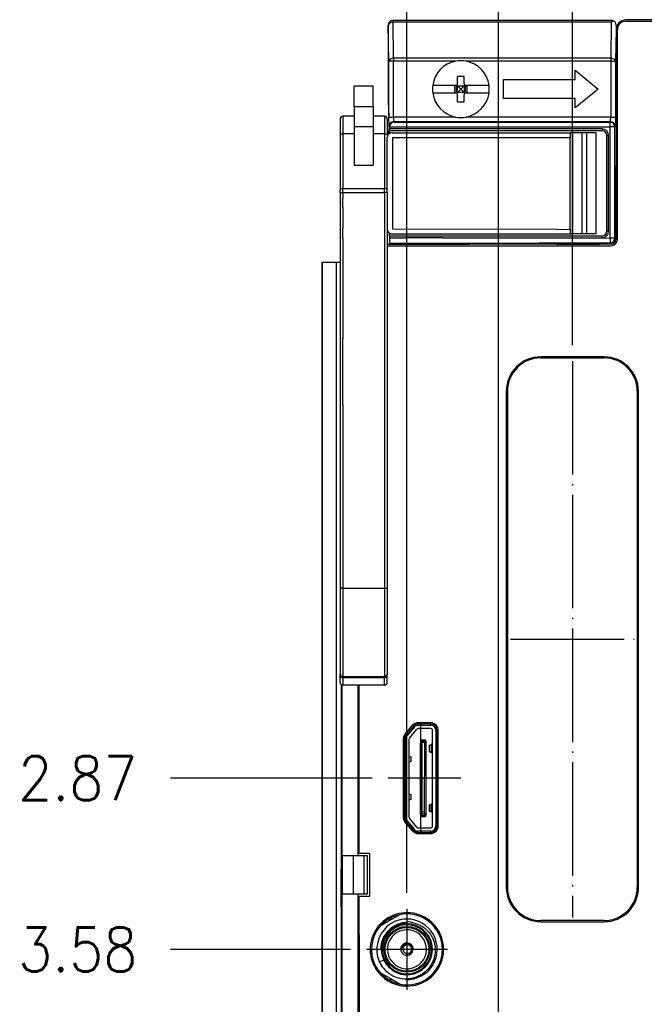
# Model space of a CAD drawing. Header units: millimetres. Extents: x 618 to 1482, y 17 to 575.
# Tile 8 of 90: x 694 to 743, y 373 to 451. Entities that reach past the tile are written whole.
import ezdxf

# ---------------------------------------------------------------- set-up
doc = ezdxf.new("R2010")
doc.units = ezdxf.units.MM
doc.linetypes.add('DOT_CENTER', pattern=[14, 12, -1, 0, -1])
doc.layers.add('1', color=7, linetype='Continuous')
doc.styles.add('CONVERTER_11', font='txt.shx', dxfattribs={"width": 0.9})
doc.dimstyles.new('ME10_DIM_23', dxfattribs={"dimtxt": 4.666667, "dimasz": 0.18, "dimexe": 2.706667, "dimexo": 1.693333, "dimgap": 3.386667, "dimtad": 1, "dimlfac": 0.03937, "dimzin": 4, "dimdsep": 46, "dimtxsty": 'CONVERTER_11', "dimsah": 1, "dimcen": 0.09, "dimclrd": 140, "dimclre": 140, "dimclrt": 4, "dimadec": 0, "dimazin": 0, "dimtfac": 1, "dimtdec": 4, "dimtix": 1, "dimtofl": 0, "dimtmove": 0, "dimatfit": 0, "dimfxl": 1, "dimtolj": 1, "dimtzin": 0, "dimarcsym": 0})
doc.dimstyles.new('ME10_DIM_39', dxfattribs={"dimtxt": 4.666667, "dimasz": 0.18, "dimexe": 2.706667, "dimexo": 1.693333, "dimgap": 3.386667, "dimtad": 1, "dimlfac": 0.03937, "dimzin": 4, "dimdsep": 46, "dimtxsty": 'CONVERTER_11', "dimsah": 1, "dimcen": 0.09, "dimclrd": 140, "dimclre": 140, "dimclrt": 4, "dimadec": 0, "dimazin": 0, "dimtfac": 1, "dimtdec": 4, "dimtix": 1, "dimtofl": 0, "dimtmove": 0, "dimatfit": 0, "dimfxl": 1, "dimtolj": 1, "dimtzin": 0, "dimarcsym": 0})
doc.dimstyles.new('ME10_DIM_48', dxfattribs={"dimtxt": 4.666667, "dimasz": 0.18, "dimexe": 2.706667, "dimexo": 1.693333, "dimgap": 3.386667, "dimtad": 1, "dimlfac": 0.03937, "dimzin": 4, "dimdsep": 46, "dimtxsty": 'CONVERTER_11', "dimsah": 1, "dimcen": 0.09, "dimclrd": 140, "dimclre": 140, "dimclrt": 4, "dimadec": 0, "dimazin": 0, "dimtfac": 1, "dimtdec": 4, "dimtix": 1, "dimtofl": 0, "dimtmove": 0, "dimatfit": 0, "dimfxl": 1, "dimtolj": 1, "dimtzin": 0, "dimarcsym": 0})
doc.dimstyles.new('ME10_DIM_53', dxfattribs={"dimtxt": 4.666667, "dimasz": 0.18, "dimexe": 2.706667, "dimexo": 1.693333, "dimgap": 3.386667, "dimtad": 1, "dimlfac": 0.03937, "dimzin": 4, "dimdsep": 46, "dimtxsty": 'CONVERTER_11', "dimsah": 1, "dimcen": 0.09, "dimclrd": 140, "dimclre": 140, "dimclrt": 4, "dimadec": 0, "dimazin": 0, "dimtfac": 1, "dimtdec": 4, "dimtix": 1, "dimtofl": 0, "dimtmove": 0, "dimatfit": 0, "dimfxl": 1, "dimtolj": 1, "dimtzin": 0, "dimarcsym": 0})
doc.dimstyles.new('ME10_DIM_54', dxfattribs={"dimtxt": 4.666667, "dimasz": 0.18, "dimexe": 2.706667, "dimexo": 1.693333, "dimgap": 3.386667, "dimtad": 1, "dimlfac": 0.03937, "dimzin": 4, "dimdsep": 46, "dimtxsty": 'CONVERTER_11', "dimsah": 1, "dimcen": 0.09, "dimclrd": 140, "dimclre": 140, "dimclrt": 4, "dimadec": 0, "dimazin": 0, "dimtfac": 1, "dimtdec": 4, "dimtix": 1, "dimtofl": 0, "dimtmove": 0, "dimatfit": 0, "dimfxl": 1, "dimtolj": 1, "dimtzin": 0, "dimarcsym": 0})

# ---------------------------------------------------------------- blocks, each defined once
blk = doc.blocks.new('CU_SBRIO-9651__59', base_point=(967.85, 517.3))
at = {"color": 124, "linetype": 'Continuous'}
for p, q in [((967.85, 525.4), (967.85, 525.31)), ((967.85, 517.39), (967.85, 517.3))]:
    blk.add_line(p, q, dxfattribs=at)
blk = doc.blocks.new('M3X8MM_BUTTON-HEAD_SS_747646-01__60', base_point=(962.34, 499.44))
at = {"color": 7, "linetype": 'Continuous'}
for radius, start, end in [(3.88, 203.5218, 206.8694), (3.88, 258.2611, 258.9028), (3.75, 265.6932, 266.3579)]:
    blk.add_arc((965.89, 503.25), radius, start, end, dxfattribs=at)
blk = doc.blocks.new('cu_bee7s_cca__68', base_point=(958.94, 269.41))
at = {"color": 124, "linetype": 'Continuous'}
for p, q in [((959.12, 581.86), (959.12, 582.67)), ((959.12, 581.67), (959.12, 581.86)), ((959.12, 581.67), (959.12, 580.97)), ((959.12, 580.97), (959.12, 579.47)), ((959.12, 578.47), (959.12, 579.47)), ((959.12, 578.47), (959.12, 577.77)), ((959.12, 577.77), (959.12, 570.02)), ((969.66, 578.46), (965.75, 578.46)), ((979.87, 577.96), (980, 577.96)), ((959.12, 570.02), (959.12, 568.92)), ((959.12, 568.92), (959.12, 568.28)), ((959.12, 568.28), (959.12, 568)), ((959.12, 568), (959.12, 567.91)), ((959.12, 567.91), (959.12, 567.81)), ((959.12, 567.01), (959.12, 567.81)), ((959.12, 565.8), (959.12, 567.01)), ((959.12, 564.7), (959.12, 565.8)), ((959.12, 561.61), (959.12, 564.7)), ((959.12, 560.82), (959.12, 561.61)), ((959.12, 560.82), (959.12, 560.63)), ((959.12, 560.63), (959.12, 560.34)), ((959.12, 560.34), (959.13, 541.45)), ((959.13, 541.45), (959.13, 532.1)), ((959.13, 532.1), (959.13, 531.99)), ((959.13, 531.99), (959.13, 531.19)), ((967.41, 525.31), (967.41, 525.4)), ((967.51, 525.16), (967.41, 525.31)), ((967.51, 517.76), (967.51, 525.16)), ((967.51, 525.16), (967.75, 525.16)), ((967.75, 525.16), (967.71, 517.79)), ((967.85, 525.31), (967.75, 525.16)), ((967.85, 525.4), (967.85, 525.31)), ((968.45, 524.89), (968.45, 524.11)), ((968.45, 517.81), (968.45, 518.59)), ((967.44, 517.53), (967.36, 517.44)), ((967.41, 517.3), (967.41, 517.39)), ((967.51, 517.54), (967.51, 517.76)), ((967.75, 517.54), (967.51, 517.54)), ((967.71, 517.79), (967.75, 517.54)), ((967.75, 517.54), (967.85, 517.39)), ((967.85, 517.39), (967.85, 517.3)), ((963.97, 506.47), (964.38, 506.47)), ((963.46, 502.12), (962.99, 501.91))]:
    blk.add_line(p, q, dxfattribs=at)
at = {"color": 7, "linetype": 'Continuous'}
for p, q in [((976.51, 562.26), (976.51, 509.81)), ((958.94, 531.26), (958.94, 511.73)), ((966.67, 526.75), (966.54, 526.6)), ((967.09, 526.95), (968.4, 526.95)), ((967.35, 527.08), (967.35, 526.95)), ((968.4, 526.95), (968.4, 527.08)), ((968.84, 526.73), (968.99, 526.73)), ((966.5, 526.55), (965.88, 525.81)), ((966.15, 525.58), (966.94, 526.53)), ((966.34, 526.55), (966.5, 526.55)), ((966.54, 526.6), (966.38, 526.6)), ((966.54, 526.6), (966.5, 526.55)), ((968.4, 526.6), (967.09, 526.6)), ((968.6, 525.05), (968.6, 526.4)), ((968.95, 526.4), (968.95, 525.5)), ((969.08, 526.09), (968.95, 526.09)), ((965.5, 525.11), (965.5, 525.01)), ((965.5, 525.01), (965.5, 524.91)), ((965.75, 517.25), (965.75, 525.45)), ((966.1, 525.45), (966.1, 523.68)), ((967.32, 524.99), (967.36, 525.26)), ((967.32, 524.99), (967.44, 525)), ((967.32, 524.74), (967.32, 524.99)), ((967.32, 524.59), (967.32, 524.74)), ((967.32, 524.74), (967.44, 524.74)), ((967.32, 524.59), (967.44, 524.6)), ((967.41, 525.4), (967.85, 525.4)), ((967.41, 525.31), (967.85, 525.31)), ((967.44, 525), (967.44, 524.74)), ((967.44, 524.6), (967.44, 524.33)), ((967.9, 525.26), (967.9, 517.44)), ((968.25, 524.83), (968.25, 524.17)), ((968.6, 525.05), (968.53, 524.92)), ((968.53, 524.92), (968.53, 524.08)), ((968.6, 523.93), (968.6, 525.05)), ((968.95, 525.5), (969.08, 525.46)), ((968.95, 525.5), (968.95, 517.2)), ((969.08, 524.82), (968.95, 524.82)), ((966.1, 523.68), (966.3, 523.62)), ((966.1, 523.68), (966.1, 523.03)), ((966.3, 523.62), (966.3, 523.08)), ((967.32, 524.34), (967.32, 524.59)), ((967.32, 524.19), (967.32, 524.34)), ((967.32, 524.34), (967.44, 524.33)), ((967.32, 524.19), (967.44, 524.2)), ((967.32, 523.94), (967.32, 524.19)), ((967.32, 523.79), (967.32, 523.94)), ((967.32, 523.94), (967.44, 523.93)), ((967.32, 523.79), (967.44, 523.8)), ((967.32, 523.54), (967.32, 523.79)), ((967.44, 524.2), (967.44, 523.93)), ((967.44, 523.8), (967.44, 523.53)), ((968.6, 523.93), (968.53, 524.08)), ((968.6, 518.78), (968.6, 523.93)), ((968.95, 524.19), (969.08, 524.19)), ((969.08, 523.55), (968.95, 523.55)), ((965.5, 523.22), (965.5, 523.11)), ((965.5, 523.11), (965.5, 523.01)), ((966.3, 523.08), (966.1, 523.03)), ((966.1, 523.03), (966.1, 519.68)), ((967.32, 523.39), (967.32, 523.54)), ((967.32, 523.54), (967.44, 523.53)), ((967.32, 523.39), (967.44, 523.4)), ((967.32, 523.14), (967.32, 523.39)), ((967.32, 522.99), (967.32, 523.14)), ((967.32, 523.14), (967.44, 523.13)), ((967.32, 522.99), (967.44, 523)), ((967.32, 522.74), (967.32, 522.99)), ((967.32, 522.59), (967.32, 522.74)), ((967.32, 522.74), (967.44, 522.73)), ((967.32, 522.59), (967.44, 522.6)), ((967.32, 522.34), (967.32, 522.59)), ((967.44, 523.4), (967.44, 523.13)), ((967.44, 523), (967.44, 522.73)), ((967.44, 522.6), (967.44, 522.33)), ((968.95, 522.92), (969.08, 522.92)), ((967.32, 522.19), (967.32, 522.34)), ((967.32, 522.34), (967.44, 522.33)), ((967.32, 522.19), (967.44, 522.2)), ((967.32, 521.94), (967.32, 522.19)), ((967.32, 521.79), (967.32, 521.94)), ((967.32, 521.94), (967.44, 521.93)), ((967.32, 521.79), (967.44, 521.8)), ((967.32, 521.54), (967.32, 521.79)), ((967.32, 521.39), (967.32, 521.54)), ((967.32, 521.54), (967.44, 521.53)), ((967.44, 522.2), (967.44, 521.93)), ((967.44, 521.8), (967.44, 521.53)), ((969.08, 522.28), (968.95, 522.28)), ((968.95, 521.65), (969.08, 521.65)), ((965.5, 521.31), (965.5, 521.21)), ((965.5, 521.21), (965.5, 521.11)), ((967.32, 521.39), (967.44, 521.4)), ((967.32, 521.14), (967.32, 521.39)), ((967.32, 520.99), (967.32, 521.14)), ((967.32, 521.14), (967.44, 521.13)), ((967.32, 520.99), (967.44, 521)), ((967.32, 520.74), (967.32, 520.99)), ((967.32, 520.59), (967.32, 520.74)), ((967.32, 520.74), (967.44, 520.73)), ((967.32, 520.59), (967.44, 520.6)), ((967.32, 520.34), (967.32, 520.59)), ((967.44, 521.4), (967.44, 521.13)), ((967.44, 521), (967.44, 520.73)), ((967.44, 520.6), (967.44, 520.33)), ((969.08, 521.01), (968.95, 521.01)), ((965.5, 519.42), (965.5, 519.31)), ((966.1, 519.68), (966.3, 519.62)), ((966.1, 519.68), (966.1, 519.03)), ((966.3, 519.62), (966.3, 519.08)), ((967.32, 520.19), (967.32, 520.34)), ((967.32, 520.34), (967.44, 520.33)), ((967.32, 520.19), (967.44, 520.2)), ((967.32, 519.94), (967.32, 520.19)), ((967.32, 519.79), (967.32, 519.94)), ((967.32, 519.94), (967.44, 519.93)), ((967.32, 519.79), (967.44, 519.8)), ((967.32, 519.54), (967.32, 519.79)), ((967.32, 519.39), (967.32, 519.54)), ((967.32, 519.54), (967.44, 519.53)), ((967.32, 519.39), (967.44, 519.4)), ((967.32, 519.14), (967.32, 519.39)), ((967.44, 520.2), (967.44, 519.93)), ((967.44, 519.8), (967.44, 519.53)), ((967.44, 519.4), (967.44, 519.13)), ((968.95, 520.38), (969.08, 520.38)), ((969.08, 519.74), (968.95, 519.74)), ((965.5, 519.31), (965.5, 519.21)), ((966.3, 519.08), (966.1, 519.03)), ((966.1, 519.03), (966.1, 517.25)), ((967.32, 518.99), (967.32, 519.14)), ((967.32, 519.14), (967.44, 519.13)), ((967.32, 518.99), (967.44, 519)), ((967.32, 518.74), (967.32, 518.99)), ((967.32, 518.59), (967.32, 518.74)), ((967.32, 518.74), (967.44, 518.73)), ((967.32, 518.59), (967.44, 518.6)), ((967.32, 518.34), (967.32, 518.59)), ((967.44, 519), (967.44, 518.73)), ((967.44, 518.6), (967.44, 518.33)), ((968.25, 518.53), (968.25, 517.87)), ((968.6, 518.78), (968.53, 518.62)), ((968.53, 518.62), (968.53, 517.78)), ((968.6, 516.3), (968.6, 518.78)), ((968.95, 519.11), (969.08, 519.11)), ((969.08, 518.47), (968.95, 518.47)), ((965.5, 517.52), (965.5, 517.42)), ((965.5, 517.42), (965.5, 517.31)), ((967.32, 518.19), (967.32, 518.34)), ((967.32, 518.34), (967.44, 518.33)), ((967.32, 518.19), (967.44, 518.2)), ((967.32, 517.94), (967.32, 518.19)), ((967.32, 517.79), (967.32, 517.94)), ((967.32, 517.94), (967.44, 517.93)), ((967.32, 517.79), (967.44, 517.8)), ((967.32, 517.54), (967.32, 517.79)), ((967.36, 517.44), (967.32, 517.54)), ((967.32, 517.54), (967.44, 517.53)), ((967.36, 517.35), (967.36, 517.44)), ((967.41, 517.39), (967.85, 517.39)), ((967.44, 518.2), (967.44, 517.93)), ((967.44, 517.8), (967.44, 517.53)), ((967.71, 517.79), (967.51, 517.76)), ((968.95, 517.84), (969.08, 517.84)), ((965.72, 516.89), (965.77, 517.09)), ((965.88, 516.89), (966.5, 516.15)), ((966.94, 516.17), (966.15, 517.12)), ((967.41, 517.3), (967.85, 517.3)), ((969.08, 517.2), (968.95, 517.2)), ((968.95, 517.2), (968.95, 516.3)), ((968.95, 516.57), (969.08, 516.57)), ((966.5, 516.15), (966.31, 516.19)), ((966.38, 516.1), (966.54, 516.1)), ((966.5, 516.15), (966.54, 516.1)), ((966.54, 516.1), (966.67, 515.95)), ((967.09, 516.1), (968.4, 516.1)), ((968.4, 515.75), (967.09, 515.75)), ((967.35, 515.75), (967.35, 515.62)), ((968.4, 515.62), (968.4, 515.75)), ((968.97, 515.93), (968.81, 515.93)), ((961.36, 509.13), (961.36, 513.13)), ((958.94, 511.45), (958.94, 511.73)), ((958.94, 507.76), (958.94, 511.45)), ((958.94, 507.76), (958.94, 494.31)), ((965.17, 506.93), (964.38, 506.47)), ((964.38, 506.47), (963.07, 505.71)), ((966.25, 506.15), (965.89, 506.12)), ((966.28, 503.71), (966.26, 503.81)), ((965.23, 503.31), (965.28, 503.43)), ((965.28, 503.43), (965.3, 503.55)), ((965.42, 503.35), (965.31, 503.38)), ((965.34, 503.45), (965.41, 503.44)), ((966.22, 503.64), (966.28, 503.71)), ((966.34, 503.65), (966.27, 503.59)), ((963.01, 500.85), (964.39, 500.05)), ((964.39, 500.05), (965.25, 499.55)), ((966.25, 500.15), (965.89, 500.14))]:
    blk.add_line(p, q, dxfattribs=at)
at = {"color": 124, "linetype": 'Continuous'}
blk.add_circle((965.89, 503.26), 2.41, dxfattribs=at)
at = {"color": 7, "linetype": 'Continuous'}
blk.add_circle((965.89, 503.26), 2.31, dxfattribs=at)
for centre, radius, start, end in [((967.09, 526.4), 0.55, 90, 140.8103), ((968.4, 526.4), 0.55, 0, 90), ((966.3, 525.45), 0.55, 140.0636, 180), ((967.09, 526.4), 0.2, 90, 140.0636), ((968.4, 526.4), 0.2, 0, 90), ((966.3, 525.45), 0.2, 140.0636, 180), ((966.3, 517.25), 0.55, 180, 196.5088), ((966.3, 517.25), 0.55, 196.5088, 219.9364), ((966.3, 517.25), 0.2, 180, 219.9364), ((968.4, 516.3), 0.55, 270, 0), ((968.4, 516.3), 0.2, 270, 0), ((967.09, 516.3), 0.55, 219.9364, 270), ((967.09, 516.3), 0.2, 219.9364, 270), ((965.91, 503.28), 3.19, 103.649, 176.1006), ((965.89, 503.26), 2.69, 90, 169.1734), ((965.89, 503.26), 2.69, 205.1321, 90), ((965.89, 503.26), 3.2, 90, 103.338), ((965.89, 503.26), 3.2, 267.8941, 90), ((965.89, 503.26), 2.06, 71.3876, 180), ((965.89, 503.26), 2.06, 266.0982, 71.3876), ((965.89, 503.26), 0.66, 55.9593, 154.0573), ((965.89, 503.26), 0.589, 48.88, 161.12), ((965.89, 503.26), 0.66, 34.0573, 55.9593), ((965.9, 503.21), 3.19, 174.9107, 204.1236), ((965.89, 503.26), 2.69, 169.1734, 182.6974), ((965.89, 503.26), 2.69, 182.6974, 190.8266), ((965.89, 503.26), 2.69, 190.8266, 205.1321), ((965.89, 503.26), 2.06, 180, 266.0982), ((965.89, 503.26), 0.66, 154.0573, 175.941), ((965.89, 503.26), 0.66, 175.941, 180), ((965.88, 503.27), 0.646, 180.801, 296.6502), ((965.88, 503.26), 0.506, 58.8074, 159.552), ((965.87, 503.25), 0.435, 86.802, 155.9939), ((965.89, 503.26), 0.419, 171.8594, 278.1419), ((966.01, 503.26), 0.506, 256.5563, 267.4277), ((965.9, 503.27), 0.49, 289.5966, 29.623), ((965.89, 503.26), 0.495, 49.4196, 59.8557), ((965.89, 503.24), 0.61, 297.3022, 42.6425), ((965.9, 503.28), 0.646, 294.6994, 32.9511), ((965.89, 503.26), 0.495, 40.579, 49.421), ((965.89, 503.26), 0.495, 30.1428, 40.579), ((965.86, 503.31), 3.19, 205.9251, 233.5341), ((965.81, 503.29), 3.15, 234.0575, 271.4556)]:
    blk.add_arc(centre, radius, start, end, dxfattribs=at)
at = {"color": 124, "linetype": 'Continuous'}
for start, end in [(269.167, 217.3835), (217.3835, 269.167)]:
    blk.add_arc((965.89, 503.26), 2.59, start, end, dxfattribs=at)
at = {"color": 7, "linetype": 'Continuous'}
for points in [[(967.41, 525.31), (967.4, 525.3), (967.39, 525.28), (967.37, 525.27), (967.36, 525.26)], [(967.9, 525.26), (967.89, 525.27), (967.87, 525.28), (967.86, 525.3), (967.85, 525.31)], [(968.53, 524.92), (968.51, 524.91), (968.49, 524.9), (968.46, 524.9), (968.45, 524.89)], [(968.53, 524.08), (968.51, 524.09), (968.49, 524.1), (968.46, 524.1), (968.45, 524.11)], [(968.53, 518.62), (968.51, 518.61), (968.49, 518.6), (968.46, 518.6), (968.45, 518.59)], [(967.36, 517.44), (967.37, 517.43), (967.38, 517.42), (967.4, 517.4), (967.41, 517.39)], [(967.85, 517.39), (967.86, 517.4), (967.87, 517.42), (967.89, 517.43), (967.9, 517.44)], [(968.53, 517.78), (968.51, 517.79), (968.49, 517.8), (968.46, 517.8), (968.45, 517.81)], [(966.44, 503.63), (966.42, 503.64), (966.39, 503.64), (966.35, 503.65), (966.34, 503.65)]]:
    blk.add_open_spline(points, degree=3, dxfattribs=at)
at = {"color": 124, "linetype": 'Continuous'}
for points, knots in [([(967.51, 525.16), (967.5, 525.17), (967.47, 525.19), (967.43, 525.21), (967.39, 525.24), (967.37, 525.25), (967.36, 525.26)], [0, 0, 0, 0, 0.0366123, 0.1063617, 0.1581153, 0.1767316, 0.1767316, 0.1767316, 0.1767316]), ([(967.9, 525.26), (967.89, 525.26), (967.87, 525.24), (967.83, 525.22), (967.79, 525.19), (967.76, 525.17), (967.75, 525.16)], [0, 0, 0, 0, 0.0195128, 0.0727601, 0.1432057, 0.179917, 0.179917, 0.179917, 0.179917]), ([(967.51, 517.54), (967.5, 517.53), (967.48, 517.5), (967.45, 517.46), (967.43, 517.42), (967.41, 517.4), (967.41, 517.39)], [0, 0, 0, 0, 0.0367223, 0.1072364, 0.1606258, 0.1802233, 0.1802233, 0.1802233, 0.1802233]), ([(967.75, 517.54), (967.76, 517.53), (967.79, 517.51), (967.83, 517.48), (967.87, 517.46), (967.89, 517.44), (967.9, 517.44)], [0, 0, 0, 0, 0.0367205, 0.1072647, 0.1607409, 0.1803934, 0.1803934, 0.1803934, 0.1803934]), ([(964.39, 500.05), (964.31, 500.05), (964.17, 500.04), (964.02, 500.04), (963.95, 500.04)], [0, 0, 0, 0, 0.2207944, 0.4414361, 0.4414361, 0.4414361, 0.4414361])]:
    blk.add_open_spline(points, degree=3, knots=knots, dxfattribs=at)
at = {"color": 7, "linetype": 'Continuous'}
for points, knots in [([(968.25, 524.83), (968.28, 524.84), (968.34, 524.88), (968.41, 524.89), (968.45, 524.89)], [0, 0, 0, 0, 0.094865, 0.2135794, 0.2135794, 0.2135794, 0.2135794]), ([(968.25, 524.17), (968.28, 524.16), (968.34, 524.12), (968.41, 524.11), (968.45, 524.11)], [0, 0, 0, 0, 0.094865, 0.2135794, 0.2135794, 0.2135794, 0.2135794]), ([(968.25, 518.53), (968.28, 518.54), (968.34, 518.58), (968.41, 518.59), (968.45, 518.59)], [0, 0, 0, 0, 0.094865, 0.2135794, 0.2135794, 0.2135794, 0.2135794]), ([(968.25, 517.87), (968.28, 517.86), (968.34, 517.82), (968.41, 517.81), (968.45, 517.81)], [0, 0, 0, 0, 0.094865, 0.2135794, 0.2135794, 0.2135794, 0.2135794]), ([(963.2, 503.14), (963.19, 503.26), (963.15, 503.5), (963.21, 503.88), (963.3, 504.24), (963.45, 504.59), (963.64, 504.91), (963.87, 505.2), (964.14, 505.46), (964.45, 505.69), (964.78, 505.87), (965.14, 506.01), (965.51, 506.1), (965.76, 506.11), (965.89, 506.12)], [0, 0, 0, 0, 0.368084, 0.739324, 1.115962, 1.492262, 1.863894, 2.235905, 2.61332, 2.992469, 3.369534, 3.747439, 4.129477, 4.515134, 4.515134, 4.515134, 4.515134]), ([(966.25, 506.15), (966.33, 506.13), (966.48, 506.08), (966.77, 506.02), (967.11, 505.9), (967.48, 505.71), (967.82, 505.47), (968.12, 505.19), (968.38, 504.86), (968.59, 504.5), (968.75, 504.11), (968.85, 503.69), (968.9, 503.27), (968.88, 502.98), (968.86, 502.84)], [0, 0, 0, 0, 0.243278, 0.48054, 0.894672, 1.307786, 1.719226, 2.132031, 2.549092, 2.968979, 3.39017, 3.814099, 4.242183, 4.672677, 4.672677, 4.672677, 4.672677]), ([(965.41, 503.44), (965.41, 503.44), (965.41, 503.44), (965.42, 503.43), (965.44, 503.43), (965.46, 503.43), (965.47, 503.43), (965.47, 503.43), (965.47, 503.43)], [0, 0, 0, 0, 0.00139346, 0.01114765, 0.03344295, 0.05573825, 0.06549244, 0.0668859, 0.0668859, 0.0668859, 0.0668859]), ([(965.48, 503.32), (965.48, 503.32), (965.47, 503.32), (965.46, 503.33), (965.45, 503.34), (965.43, 503.34), (965.42, 503.35), (965.42, 503.35), (965.42, 503.35)], [0, 0, 0, 0, 0.00139591, 0.01116729, 0.03350188, 0.05583646, 0.06560785, 0.06700376, 0.06700376, 0.06700376, 0.06700376]), ([(965.99, 502.76), (965.99, 502.76), (965.99, 502.76), (965.98, 502.78), (965.97, 502.8), (965.96, 502.83), (965.95, 502.84), (965.95, 502.85), (965.95, 502.85)], [0, 0, 0, 0, 0.0020938, 0.0167502, 0.0502505, 0.0837508, 0.0984072, 0.100501, 0.100501, 0.100501, 0.100501]), ([(966.05, 502.88), (966.05, 502.87), (966.05, 502.87), (966.05, 502.86), (966.05, 502.84), (966.06, 502.82), (966.06, 502.81), (966.06, 502.81), (966.06, 502.81)], [0, 0, 0, 0, 0.00139788, 0.01118302, 0.03354907, 0.05591512, 0.06570027, 0.06709815, 0.06709815, 0.06709815, 0.06709815]), ([(968.86, 502.84), (968.84, 502.69), (968.8, 502.41), (968.65, 502), (968.45, 501.61), (968.2, 501.25), (967.9, 500.93), (967.55, 500.66), (967.17, 500.44), (966.82, 500.3), (966.51, 500.22), (966.34, 500.17), (966.25, 500.15)], [0, 0, 0, 0, 0.431214, 0.86397, 1.299204, 1.736276, 2.174408, 2.612878, 3.051093, 3.489564, 3.751311, 4.016717, 4.016717, 4.016717, 4.016717])]:
    blk.add_open_spline(points, degree=3, knots=knots, dxfattribs=at)
at = {"color": 124, "linetype": 'Continuous'}
blk.add_open_spline([(967.51, 517.54), (967.5, 517.54), (967.47, 517.53), (967.45, 517.53), (967.44, 517.53)], degree=3, dxfattribs=at)
at = {"layer": '1', "color": 30, "linetype": 'DOT_CENTER'}
for p, q in [((967.35, 515.6), (967.35, 527.1)), ((971.57, 521.35), (963.92, 521.35))]:
    blk.add_line(p, q, dxfattribs=at)
blk = doc.blocks.new('FACEPLATE_BEE7S_C-B7-721M_REV_0_PRT__70', base_point=(956.91, 250.58))
at = {"color": 7, "linetype": 'Continuous'}
for p, q in [((963.92, 600.95), (963.9, 592.96)), ((987.48, 601.45), (964.42, 601.45)), ((987.48, 601.27), (987.69, 601.4)), ((988, 600.95), (988, 600.5)), ((1017.47, 601.5), (989, 601.5)), ((989, 601.38), (1001.28, 601.38)), ((988, 600.5), (987.98, 586.52)), ((988.13, 578.31), (988.13, 600.5)), ((971.94, 595.53), (971.24, 595.53)), ((971.24, 594.79), (971.24, 595.53)), ((971.94, 594.79), (971.94, 595.53)), ((983.68, 595.2), (983.68, 596.18)), ((983.68, 596.18), (986.08, 594.2)), ((960.32, 592.32), (960.32, 594.54)), ((960.32, 594.54), (962.32, 594.54)), ((962.32, 592.32), (962.32, 594.54)), ((970.93, 594.59), (968.62, 594.59)), ((971.04, 594.59), (970.93, 594.59)), ((971.25, 594.53), (971.18, 594.65)), ((971.25, 594.53), (971.93, 594.53)), ((971.25, 594.53), (971.59, 594.19)), ((971.25, 593.85), (971.25, 594.53)), ((971.59, 594.19), (971.93, 594.53)), ((971.93, 594.53), (972, 594.65)), ((971.93, 594.53), (971.93, 593.85)), ((972.25, 594.59), (972.14, 594.59)), ((974.56, 594.59), (972.25, 594.59)), ((976.08, 595.2), (983.68, 595.2)), ((976.08, 593.2), (976.08, 595.2)), ((968.62, 593.79), (970.93, 593.79)), ((970.93, 593.79), (971.04, 593.79)), ((971.18, 593.73), (971.25, 593.85)), ((971.24, 592.85), (971.24, 593.59)), ((971.59, 594.19), (971.25, 593.85)), ((971.93, 593.85), (971.25, 593.85)), ((971.93, 593.85), (971.59, 594.19)), ((972, 593.73), (971.93, 593.85)), ((971.94, 592.85), (971.94, 593.59)), ((972.14, 593.79), (972.25, 593.79)), ((972.25, 593.79), (974.56, 593.79)), ((986.08, 594.2), (983.68, 592.21)), ((960.32, 592.32), (960.32, 591.35)), ((962.32, 592.32), (960.32, 592.32)), ((962.32, 592.32), (962.32, 591.35)), ((963.9, 592.96), (963.98, 591.24)), ((971.24, 592.85), (971.94, 592.85)), ((983.68, 593.2), (976.08, 593.2)), ((983.68, 592.21), (983.68, 593.2)), ((960.32, 591.35), (959.13, 591.32)), ((960.32, 591.35), (960.32, 590.2)), ((963.52, 591.32), (962.32, 591.35)), ((962.32, 591.35), (962.32, 590.2)), ((964, 590.24), (963.98, 591.24)), ((958.83, 591.02), (958.83, 589.34)), ((960.32, 590.2), (960.32, 589.46)), ((962.32, 590.2), (962.32, 589.46)), ((963.82, 591.02), (963.82, 589.34)), ((964, 590.24), (963.98, 589.72)), ((964.04, 590.19), (964.05, 589.98)), ((958.83, 589.34), (958.83, 583.56)), ((960.32, 589.46), (960.32, 586.17)), ((962.32, 589.46), (962.32, 586.17)), ((964.04, 589.49), (964.04, 589.78)), ((986.5, 589.78), (964.04, 589.78)), ((964.32, 589.58), (983.16, 589.58)), ((983.43, 589.58), (983.16, 589.58)), ((983.16, 589.08), (983.16, 589.58)), ((984.41, 589.58), (983.43, 589.58)), ((984.9, 589.58), (984.41, 589.58)), ((985.9, 589.58), (984.9, 589.58)), ((985.9, 578.88), (985.9, 589.58)), ((987, 579.18), (987, 589.28)), ((963.82, 583.63), (963.82, 589.08)), ((964.4, 579.38), (964.4, 589.08)), ((964.4, 589.08), (983.11, 589.08)), ((983.11, 589.08), (983.16, 589.08)), ((983.11, 589.08), (983.11, 579.38)), ((960.32, 586.17), (962.32, 586.17)), ((987.98, 586.52), (988, 586.11)), ((987.98, 578.31), (988, 586.11)), ((958.83, 583.27), (958.83, 583.56)), ((958.83, 583.27), (958.83, 541.45)), ((963.82, 583.63), (963.82, 583.56)), ((963.82, 583.27), (963.82, 583.56)), ((963.82, 583.27), (963.82, 579.38)), ((963.82, 579.38), (963.79, 541.45)), ((964.05, 578.68), (964.04, 578.96)), ((964.32, 578.88), (983.16, 578.88)), ((981.74, 579.37), (964.4, 579.38)), ((981.74, 579.37), (983.11, 579.38)), ((983.11, 579.38), (983.16, 579.38)), ((983.16, 578.88), (983.16, 579.38)), ((983.16, 578.88), (983.43, 578.88)), ((984.41, 578.88), (983.43, 578.88)), ((984.9, 578.88), (984.41, 578.88)), ((985.9, 578.88), (984.9, 578.88)), ((972.49, 577.77), (963.82, 577.77)), ((964.05, 578.68), (986.5, 578.68)), ((964.05, 578.68), (964.05, 578.48)), ((964.05, 578.48), (964.05, 577.94)), ((964.05, 577.94), (965.5, 577.91)), ((965.5, 577.91), (965.5, 577.82)), ((972.5, 577.82), (965.5, 577.82)), ((972.5, 577.82), (972.49, 577.77)), ((972.5, 577.82), (987.48, 577.82)), ((981.74, 577.77), (981.74, 577.82)), ((986.24, 577.77), (981.74, 577.77)), ((986.24, 577.82), (986.24, 577.77)), ((963.82, 577.64), (987.45, 577.64)), ((956.91, 575.9), (956.91, 276.18)), ((956.96, 575.9), (958.42, 575.9)), ((958.42, 575.9), (958.66, 575.9)), ((958.66, 575.9), (958.83, 575.9)), ((986.72, 565.9), (980.02, 565.9)), ((980.02, 565.77), (986.72, 565.77)), ((976.38, 562.26), (976.38, 509.81)), ((976.51, 562.26), (976.51, 509.81)), ((990.23, 562.26), (990.23, 509.81)), ((990.35, 509.81), (990.35, 562.26)), ((958.83, 541.45), (958.83, 532.35)), ((963.79, 541.45), (963.82, 532.35)), ((958.83, 532.13), (958.83, 532.35)), ((958.83, 531.49), (958.83, 532.13)), ((963.82, 532.13), (963.82, 532.35)), ((963.82, 531.49), (963.82, 532.13)), ((958.94, 531.26), (958.94, 511.73)), ((959.04, 513.13), (959.04, 531.21)), ((963.52, 531.19), (959.13, 531.19)), ((960.86, 513.38), (960.86, 531.19)), ((965.78, 525.89), (966.57, 526.83)), ((966.25, 526.65), (966.49, 526.95)), ((968.4, 527.2), (967.09, 527.2)), ((968.4, 527.08), (967.09, 527.08)), ((965.68, 525.97), (966.25, 526.65)), ((969.08, 516.3), (969.08, 526.4)), ((969.2, 516.3), (969.2, 526.4)), ((965.5, 525.45), (965.5, 525.11)), ((965.5, 525.11), (965.5, 525.01)), ((965.5, 525.01), (965.5, 524.91)), ((965.5, 524.91), (965.5, 523.22)), ((965.62, 525.45), (965.62, 517.25)), ((965.5, 523.22), (965.5, 523.11)), ((965.5, 523.11), (965.5, 523.01)), ((965.5, 523.01), (965.5, 521.31)), ((965.5, 521.31), (965.5, 521.21)), ((965.5, 521.21), (965.5, 521.11)), ((965.5, 521.11), (965.5, 519.42)), ((965.5, 519.42), (965.5, 519.31)), ((965.5, 519.31), (965.5, 519.21)), ((965.5, 519.21), (965.5, 517.52)), ((965.5, 517.52), (965.5, 517.42)), ((965.5, 517.42), (965.5, 517.31)), ((965.5, 517.31), (965.5, 517.25)), ((966.51, 515.75), (965.68, 516.73)), ((966.31, 516.19), (965.78, 516.81)), ((966.57, 515.87), (966.31, 516.19)), ((967.09, 515.62), (968.4, 515.62)), ((967.09, 515.5), (968.4, 515.5)), ((961.97, 513.38), (960.86, 513.38)), ((961.97, 508.88), (961.97, 513.38)), ((960.24, 513.13), (959.04, 513.13)), ((959.04, 513.13), (959.04, 509.13)), ((960.74, 513.13), (960.24, 513.13)), ((960.24, 509.13), (960.24, 513.13)), ((961.72, 513.13), (960.74, 513.13)), ((961.72, 509.13), (961.72, 513.13)), ((958.94, 511.45), (958.94, 511.73)), ((958.94, 507.76), (958.94, 511.45)), ((959.04, 479.48), (959.04, 509.13)), ((959.04, 509.13), (960.24, 509.13)), ((960.24, 509.13), (960.74, 509.13)), ((960.74, 509.13), (961.72, 509.13)), ((960.89, 500.82), (960.86, 508.88)), ((960.86, 508.88), (961.97, 508.88)), ((958.94, 507.76), (958.94, 494.31)), ((986.72, 506.31), (980.02, 506.31)), ((980.02, 506.18), (986.72, 506.18)), ((960.89, 500.36), (960.89, 500.82)), ((960.86, 479.73), (960.89, 499.7)), ((960.89, 499.7), (960.89, 500.36))]:
    blk.add_line(p, q, dxfattribs=at)
at = {"color": 124, "linetype": 'Continuous'}
for p, q in [((963.98, 597.13), (963.92, 600.95)), ((964.42, 601.45), (964.42, 601.27)), ((964.48, 597.46), (964.42, 601.27)), ((987.48, 601.27), (964.42, 601.27)), ((987.48, 601.27), (987.42, 597.46)), ((988, 600.5), (987.92, 597.13)), ((964.48, 597.46), (964.48, 597.14)), ((987.42, 597.46), (964.48, 597.46)), ((987.42, 597.46), (987.42, 597.14)), ((964.48, 597.14), (963.98, 597.13)), ((963.98, 591.24), (963.98, 597.13)), ((964.48, 591.24), (964.48, 597.14)), ((971.04, 597.14), (964.48, 597.14)), ((987.42, 597.14), (972.14, 597.14)), ((987.42, 597.14), (987.42, 591.24)), ((987.42, 597.14), (987.92, 597.13)), ((987.92, 597.13), (987.92, 591.24)), ((970.93, 594.59), (970.93, 593.79)), ((971.09, 594.6), (971.09, 593.78)), ((972.08, 593.78), (972.08, 594.6)), ((972.25, 593.79), (972.25, 594.59)), ((959.13, 591.32), (959.13, 589.46)), ((963.52, 591.32), (963.52, 589.46)), ((963.98, 591.24), (964.48, 591.24)), ((971.03, 591.24), (964.48, 591.24)), ((987.42, 591.24), (972.15, 591.24)), ((987.42, 591.24), (987.92, 591.24)), ((962.32, 590.2), (960.32, 590.2)), ((964, 590.24), (964.04, 590.19)), ((964.04, 590.19), (987.35, 590.19)), ((964.5, 590.74), (964.55, 590.7)), ((987.4, 590.74), (964.5, 590.74)), ((964.55, 590.7), (987.35, 590.69)), ((987.35, 590.69), (987.4, 590.74)), ((987.35, 590.19), (987.35, 590.69)), ((987.85, 590.19), (987.35, 590.19)), ((987.35, 578.44), (987.35, 590.19)), ((987.85, 590.19), (987.9, 590.24)), ((987.85, 578.44), (987.85, 590.19)), ((959.13, 589.46), (959.13, 583.68)), ((960.32, 589.46), (959.13, 589.46)), ((963.52, 589.46), (962.32, 589.46)), ((963.52, 589.46), (963.52, 583.68)), ((986.5, 589.98), (964.05, 589.98)), ((983.43, 578.88), (983.43, 589.58)), ((984.41, 578.88), (984.41, 589.58)), ((984.9, 578.88), (984.9, 589.58)), ((986.5, 589.98), (986.5, 589.78)), ((987.2, 589.28), (987, 589.28)), ((987.2, 579.18), (987.2, 589.28)), ((959.13, 583.27), (959.12, 582.67)), ((959.13, 583.27), (959.13, 583.68)), ((959.13, 583.68), (963.52, 583.68)), ((959.13, 583.27), (963.52, 583.27)), ((963.52, 583.27), (963.52, 583.68)), ((963.52, 583.27), (963.52, 541.45)), ((959.12, 581.86), (959.12, 582.67)), ((959.12, 581.67), (959.12, 581.86)), ((959.12, 581.67), (959.12, 580.97)), ((959.12, 580.97), (959.12, 579.47)), ((959.12, 578.47), (959.12, 579.47)), ((987.2, 579.18), (987, 579.18)), ((959.12, 578.47), (959.12, 577.77)), ((959.12, 577.77), (959.12, 570.02)), ((964.05, 578.48), (965.75, 578.46)), ((965.5, 577.91), (979.87, 577.96)), ((969.66, 578.46), (965.75, 578.46)), ((969.66, 578.46), (986.5, 578.48)), ((979.87, 577.96), (980, 577.96)), ((980, 577.96), (987.35, 577.94)), ((986.5, 578.48), (986.5, 578.68)), ((986.5, 578.48), (987.35, 578.44)), ((987.85, 578.44), (987.35, 578.44)), ((987.35, 578.44), (987.35, 577.94)), ((987.48, 577.82), (987.35, 577.94)), ((987.98, 578.31), (987.85, 578.44)), ((956.96, 276.18), (956.96, 575.9)), ((958.42, 575.9), (958.42, 276.18)), ((959.12, 570.02), (959.12, 568.92)), ((959.12, 568.92), (959.12, 568.28)), ((959.12, 568.28), (959.12, 568)), ((959.12, 568), (959.12, 567.91)), ((959.12, 567.91), (959.12, 567.81)), ((959.12, 567.01), (959.12, 567.81)), ((959.12, 565.8), (959.12, 567.01)), ((959.12, 564.7), (959.12, 565.8)), ((959.12, 561.61), (959.12, 564.7)), ((959.12, 560.82), (959.12, 561.61)), ((959.12, 560.82), (959.12, 560.63)), ((959.12, 560.63), (959.12, 560.34)), ((959.12, 560.34), (959.13, 541.45)), ((959.13, 541.45), (959.13, 532.1)), ((959.13, 541.45), (963.52, 541.45)), ((963.52, 541.45), (963.52, 532.1)), ((959.13, 532.1), (959.13, 531.99)), ((959.13, 532.1), (963.52, 532.1)), ((959.13, 531.99), (959.13, 531.19)), ((959.13, 531.99), (963.52, 531.99)), ((963.52, 531.99), (963.52, 532.1)), ((963.52, 531.19), (963.52, 531.99)), ((960.74, 513.13), (960.74, 531.19)), ((960.74, 479.48), (960.74, 509.13))]:
    blk.add_line(p, q, dxfattribs=at)
at = {"color": 7, "linetype": 'Continuous'}
for centre, radius, start, end in [((964.42, 600.95), 0.5, 90.0044, 180.0044), ((987.47, 600.95), 0.499, 64.5717, 89.5914), ((987.49, 600.93), 0.511, 2.135, 67.1679), ((989, 600.5), 1, 90, 180), ((989, 600.5), 0.873, 90, 180), ((971.59, 594.19), 3, 100.5752, 172.3377), ((971.59, 594.19), 3, 79.4248, 100.5752), ((971.59, 594.19), 3, 7.6623, 79.4248), ((971.59, 594.19), 3, 172.3377, 187.6623), ((971.04, 594.79), 0.2, 270, 285.9185), ((971.04, 594.79), 0.2, 285.9185, 315), ((971.04, 594.79), 0.2, 315, 360), ((972.14, 594.79), 0.2, 180, 225), ((972.14, 594.79), 0.2, 225, 254.0815), ((972.14, 594.79), 0.2, 254.0815, 270), ((971.59, 594.19), 3, 352.3377, 7.6623), ((971.59, 594.19), 3, 187.6623, 259.1782), ((971.04, 593.59), 0.2, 74.0815, 90), ((971.04, 593.59), 0.2, 45, 74.0815), ((971.04, 593.59), 0.2, 360, 45), ((972.14, 593.59), 0.2, 135, 180), ((972.14, 593.59), 0.2, 105.9185, 135), ((972.14, 593.59), 0.2, 90, 105.9185), ((971.59, 594.19), 3, 280.8218, 352.3377), ((959.13, 591.02), 0.3, 90, 180), ((963.52, 591.02), 0.3, 0, 90), ((971.59, 594.19), 3, 259.1782, 280.8218), ((964.55, 590.19), 0.502, 90, 180), ((964.32, 589.08), 0.5, 124.1055, 180), ((964.32, 589.08), 0.5, 90, 124.1055), ((986.5, 589.28), 0.5, 0, 90), ((964.32, 579.38), 0.5, 180, 235.8945), ((964.32, 579.38), 0.5, 235.8945, 270), ((986.5, 579.18), 0.5, 270, 0), ((987.45, 578.31), 0.677, 270, 0), ((987.46, 578.33), 0.514, 271.6, 358.4), ((980.02, 562.26), 3.63, 90, 180), ((980.02, 562.26), 3.51, 90, 180), ((986.72, 562.26), 3.63, 0, 90), ((986.72, 562.26), 3.51, 0, 90), ((959.13, 531.49), 0.3, 180, 270), ((963.52, 531.49), 0.3, 270, 0), ((967.08, 526.39), 0.81, 89.0343, 136.6637), ((967.09, 526.4), 0.677, 90, 140.0636), ((968.4, 526.4), 0.804, 0, 90), ((968.4, 526.4), 0.677, 0, 90), ((966.3, 525.45), 0.804, 140.0636, 180), ((966.3, 525.45), 0.677, 140.0636, 180), ((966.3, 517.25), 0.804, 180, 219.9364), ((966.3, 517.25), 0.677, 180, 211.6295), ((966.3, 517.25), 0.677, 211.6295, 219.9364), ((968.4, 516.3), 0.677, 270, 0), ((968.4, 516.3), 0.804, 270, 0), ((967.09, 516.3), 0.804, 223.1632, 270), ((967.09, 516.3), 0.677, 219.9364, 270), ((980.02, 509.81), 3.63, 180, 270), ((980.02, 509.81), 3.51, 180, 270), ((986.72, 509.81), 3.51, 270, 360), ((986.72, 509.81), 3.64, 270, 0), ((965.89, 503.25), 3.88, 270, 203.5218), ((965.89, 503.25), 3.75, 62.7986, 265.6932), ((965.89, 503.25), 3.75, 0, 62.7986), ((965.89, 503.25), 3.75, 266.3579, 0), ((965.89, 503.25), 3.88, 203.5218, 206.8694), ((965.89, 503.25), 3.88, 206.8694, 258.2611), ((965.89, 503.25), 3.88, 258.2611, 258.9028), ((965.89, 503.25), 3.88, 258.9028, 270), ((965.89, 503.25), 3.75, 265.6932, 266.3579)]:
    blk.add_arc(centre, radius, start, end, dxfattribs=at)
at = {"color": 124, "linetype": 'Continuous'}
for centre, radius, start, end in [((964.5, 590.24), 0.5, 90, 180), ((987.35, 590.19), 0.5, 0, 90), ((987.4, 590.24), 0.5, 360, 90), ((986.5, 589.28), 0.7, 0, 90), ((986.5, 579.18), 0.7, 270, 0), ((987.35, 578.44), 0.5, 270, 0)]:
    blk.add_arc(centre, radius, start, end, dxfattribs=at)
for points, knots in [([(964.42, 601.27), (964.29, 601.25), (964.06, 601.23), (963.96, 601.03), (963.92, 600.95)], [0, 0, 0, 0, 0.3638751, 0.6340732, 0.6340732, 0.6340732, 0.6340732]), ([(964.48, 597.46), (964.35, 597.45), (964.11, 597.43), (964.02, 597.22), (963.98, 597.13)], [0, 0, 0, 0, 0.364119, 0.63969, 0.63969, 0.63969, 0.63969]), ([(987.42, 597.46), (987.55, 597.45), (987.78, 597.43), (987.88, 597.22), (987.92, 597.13)], [0, 0, 0, 0, 0.364119, 0.63969, 0.63969, 0.63969, 0.63969]), ([(964.48, 591.24), (964.48, 591.18), (964.48, 591.06), (964.49, 590.91), (964.49, 590.81), (964.49, 590.76), (964.5, 590.74)], [0, 0, 0, 0, 0.1880486, 0.3505602, 0.4593112, 0.5002127, 0.5002127, 0.5002127, 0.5002127]), ([(987.4, 590.74), (987.4, 590.76), (987.41, 590.81), (987.41, 590.91), (987.42, 591.06), (987.42, 591.18), (987.42, 591.24)], [0, 0, 0, 0, 0.0409015, 0.1496525, 0.3121641, 0.5002127, 0.5002127, 0.5002127, 0.5002127]), ([(987.92, 591.24), (987.92, 591.12), (987.92, 590.89), (987.92, 590.58), (987.91, 590.37), (987.91, 590.27), (987.9, 590.24)], [0, 0, 0, 0, 0.373413, 0.690743, 0.914461, 1.000119, 1.000119, 1.000119, 1.000119]), ([(958.83, 589.34), (958.86, 589.37), (958.93, 589.46), (959.05, 589.46), (959.13, 589.46)], [0, 0, 0, 0, 0.121017, 0.3358908, 0.3358908, 0.3358908, 0.3358908]), ([(963.52, 589.46), (963.6, 589.46), (963.72, 589.46), (963.79, 589.37), (963.82, 589.34)], [0, 0, 0, 0, 0.2148737, 0.3358908, 0.3358908, 0.3358908, 0.3358908]), ([(958.83, 583.56), (958.86, 583.59), (958.93, 583.68), (959.05, 583.68), (959.13, 583.68)], [0, 0, 0, 0, 0.121017, 0.3358908, 0.3358908, 0.3358908, 0.3358908]), ([(958.83, 583.27), (958.84, 583.27), (958.87, 583.27), (958.93, 583.27), (959.01, 583.27), (959.09, 583.27), (959.13, 583.27)], [0, 0, 0, 0, 0.0363998, 0.0727997, 0.1834478, 0.3000905, 0.3000905, 0.3000905, 0.3000905]), ([(963.82, 583.56), (963.79, 583.59), (963.72, 583.68), (963.6, 583.68), (963.52, 583.68)], [0, 0, 0, 0, 0.121017, 0.3358908, 0.3358908, 0.3358908, 0.3358908]), ([(963.82, 583.27), (963.82, 583.27), (963.79, 583.27), (963.72, 583.27), (963.63, 583.27), (963.56, 583.27), (963.52, 583.27)], [0, 0, 0, 0, 0.0109932, 0.0879459, 0.1853364, 0.3000853, 0.3000853, 0.3000853, 0.3000853]), ([(959.13, 541.45), (959.09, 541.45), (959.02, 541.45), (958.94, 541.45), (958.87, 541.45), (958.84, 541.45), (958.83, 541.45)], [0, 0, 0, 0, 0.1147489, 0.2121393, 0.2561123, 0.3000853, 0.3000853, 0.3000853, 0.3000853]), ([(963.52, 541.45), (963.56, 541.45), (963.63, 541.45), (963.72, 541.45), (963.77, 541.45), (963.79, 541.45), (963.79, 541.45)], [0, 0, 0, 0, 0.1147489, 0.2121393, 0.261074, 0.2680647, 0.2680647, 0.2680647, 0.2680647]), ([(958.83, 532.35), (958.85, 532.28), (958.9, 532.14), (959.05, 532.11), (959.13, 532.1)], [0, 0, 0, 0, 0.1998607, 0.424621, 0.424621, 0.424621, 0.424621]), ([(958.83, 532.13), (958.86, 532.09), (958.93, 531.99), (959.05, 531.99), (959.13, 531.99)], [0, 0, 0, 0, 0.1328377, 0.3489077, 0.3489077, 0.3489077, 0.3489077]), ([(963.82, 532.35), (963.8, 532.28), (963.75, 532.14), (963.6, 532.11), (963.52, 532.1)], [0, 0, 0, 0, 0.1998607, 0.424621, 0.424621, 0.424621, 0.424621]), ([(963.82, 532.13), (963.79, 532.09), (963.72, 531.99), (963.6, 531.99), (963.52, 531.99)], [0, 0, 0, 0, 0.1328377, 0.3489077, 0.3489077, 0.3489077, 0.3489077])]:
    blk.add_open_spline(points, degree=3, knots=knots, dxfattribs=at)
at = {"color": 7, "linetype": 'Continuous'}
for points, knots in [([(963.99, 589.45), (963.99, 589.49), (963.98, 589.58), (963.98, 589.67), (963.98, 589.72)], [0, 0, 0, 0, 0.1195799, 0.2658222, 0.2658222, 0.2658222, 0.2658222]), ([(964.05, 589.98), (964.05, 589.95), (964.05, 589.92), (964.05, 589.85), (964.04, 589.81), (964.04, 589.78), (964.04, 589.78)], [0, 0, 0, 0, 0.0718054, 0.1038729, 0.1889323, 0.2010837, 0.2010837, 0.2010837, 0.2010837])]:
    blk.add_open_spline(points, degree=3, knots=knots, dxfattribs=at)
blk.add_open_spline([(956.91, 575.9), (956.92, 575.9), (956.94, 575.9), (956.95, 575.9), (956.96, 575.9)], degree=3, dxfattribs=at)
at = {"layer": '1', "color": 30, "linetype": 'DOT_CENTER'}
for p, q in [((983.37, 565.44), (983.37, 506.64)), ((976.84, 536.04), (989.89, 536.04)), ((965.89, 507.51), (965.89, 498.98)), ((970.16, 503.25), (961.63, 503.25))]:
    blk.add_line(p, q, dxfattribs=at)
blk = doc.blocks.new('cu_ATCA-3671__76', base_point=(956.91, 250.58))
for name, p in [('FACEPLATE_BEE7S_C-B7-721M_REV_0_PRT__70', (956.91, 250.58)), ('cu_bee7s_cca__68', (958.94, 269.41)), ('CU_SBRIO-9651__59', (967.85, 517.3)), ('M3X8MM_BUTTON-HEAD_SS_747646-01__60', (962.34, 499.44))]:
    blk.add_blockref(name, p)
blk = doc.blocks.new('*D101')
at = {"layer": '1', "color": 140, "linetype": 'Continuous'}
blk.add_line((983.37, 567.13), (983.37, 621.18), dxfattribs=at)
at = {"layer": '1', "color": 4, "insert": (985.7, 626.62), "char_height": 4.6667, "attachment_point": 7, "rotation": 90, "line_spacing_factor": 0.60024, "style": 'CONVERTER_11'}
blk.add_mtext('\\C4;4X-\\C4;.74', dxfattribs=at)
blk = doc.blocks.new('*D117')
at = {"layer": '1', "color": 140, "linetype": 'Continuous'}
blk.add_line((962.22, 521.35), (940.92, 521.35), dxfattribs=at)
at = {"layer": '1', "color": 4, "style": 'CONVERTER_11', "width": 0.9}
blk.add_text('2.87', height=4.667, dxfattribs=at).set_placement((924.82, 519.02))
blk = doc.blocks.new('*D126')
at = {"layer": '1', "color": 140, "linetype": 'Continuous'}
blk.add_line((959.94, 503.25), (940.92, 503.25), dxfattribs=at)
at = {"layer": '1', "color": 4, "style": 'CONVERTER_11', "width": 0.9}
blk.add_text('3.58', height=4.667, dxfattribs=at).set_placement((924.82, 500.91))
blk = doc.blocks.new('*D131')
at = {"layer": '1', "color": 140, "linetype": 'Continuous'}
blk.add_line((965.89, 509.21), (965.89, 621.35), dxfattribs=at)
at = {"layer": '1', "color": 4, "insert": (968.23, 626.79), "char_height": 4.6667, "attachment_point": 7, "rotation": 90, "line_spacing_factor": 0.60024, "style": 'CONVERTER_11'}
blk.add_mtext('\\C4;4X-\\C4;1.42', dxfattribs=at)
blk = doc.blocks.new('*D132')
at = {"layer": '1', "color": 140, "linetype": 'Continuous'}
for p, q in [((975.57, 449.73), (975.57, 621.35)), ((968.86, 443.98), (975.57, 449.73)), ((968.86, 439.04), (968.86, 443.98))]:
    blk.add_line(p, q, dxfattribs=at)
at = {"layer": '1', "color": 4, "insert": (978.18, 625.58), "char_height": 4.6667, "attachment_point": 7, "rotation": 90, "line_spacing_factor": 0.60024, "style": 'CONVERTER_11'}
blk.add_mtext('\\C4;-\\C4;1.31', dxfattribs=at)
blk = doc.blocks.new('LEFT1', base_point=(987.691, 426.04))
blk.add_blockref('cu_ATCA-3671__76', (956.912, 250.575))
at = {"layer": '1'}
for feature_location, offset, dimstyle, override, picture, middle in [((965.893, 507.513), (0, 113.841), 'ME10_DIM_53', {"dimpost": '4X-<>'}, '*D131', (965.893, 637.166)), ((983.368, 565.44), (0, 55.74), 'ME10_DIM_23', {"dimpost": '4X-<>'}, '*D101', (983.368, 635.592)), ((968.865, 437.343), (12.579, 184.691), 'ME10_DIM_54', {"dimpost": '-<>'}, '*D132', (975.844, 632.032))]:
    dim = blk.add_ordinate_dim(feature_location=feature_location, offset=offset, dtype=1, origin=(1002.069, 599.855), dimstyle=dimstyle, override=override, dxfattribs=at)
    dim.commit()
    dim.dimension.update_dxf_attribs({"geometry": picture, "text_midpoint": middle})
for feature_location, offset, dimstyle, picture, middle in [((963.918, 521.35), (-22.997, 0), 'ME10_DIM_39', '*D117', (931.176, 521.35)), ((961.629, 503.248), (-20.708, 0), 'ME10_DIM_48', '*D126', (931.176, 503.248))]:
    dim = blk.add_ordinate_dim(feature_location=feature_location, offset=offset, dtype=0, origin=(996.404, 594.19), dimstyle=dimstyle, dxfattribs=at)
    dim.commit()
    dim.dimension.update_dxf_attribs({"geometry": picture, "text_midpoint": middle})

msp = doc.modelspace()

# ---------------------------------------------------------------- block references
at = {"xscale": 0.75, "yscale": 0.75, "zscale": 0.75}
msp.add_blockref('LEFT1', (740.768, 319.53), dxfattribs=at)

doc.saveas('drawing.dxf')
